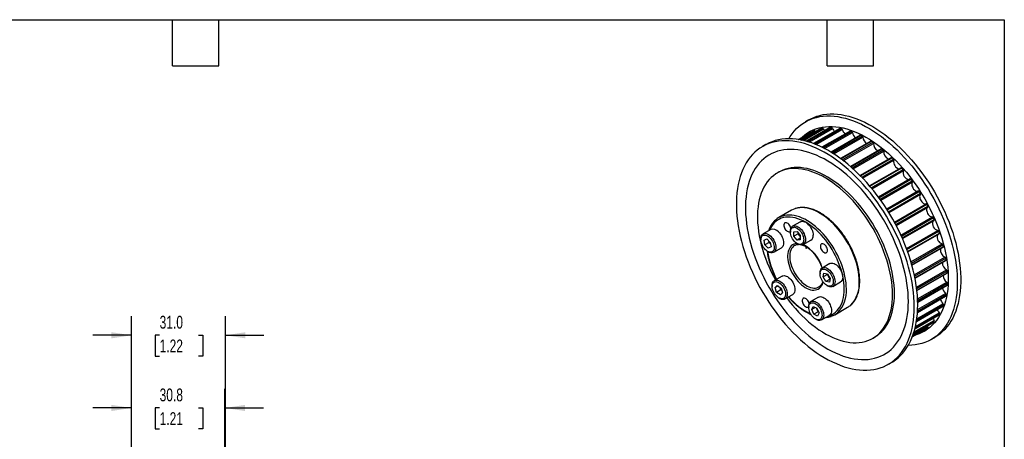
# Model space of a CAD drawing. Header units: millimetres. Extents: x 13 to 546, y 13 to 419.
# Tile 4 of 4: x 221 to 546, y 281 to 419. Entities that reach past the tile are written whole.
import ezdxf

# ---------------------------------------------------------------- set-up
doc = ezdxf.new("R2010")
doc.units = ezdxf.units.MM
doc.header["$LTSCALE"] = 2
doc.layers.add('DIMENSIONS', color=140, linetype='Continuous', lineweight=25)
doc.layers.add('TEXT', color=140, linetype='Continuous', lineweight=25)
doc.styles.add('SLDTEXTSTYLE0', font='TXT', dxfattribs={"width": 0.7})
doc.dimstyles.new('SLDDIMSTYLE3', dxfattribs={"dimtxt": 4.316016, "dimasz": 6.604, "dimexe": 0, "dimexo": 0.0625, "dimgap": 1.079004, "dimtad": 0, "dimtih": 1, "dimtoh": 1, "dimrnd": 1e-09, "dimzin": 4, "dimdsep": 46, "dimtxsty": 'SLDTEXTSTYLE0', "dimsah": 1, "dimcen": 0.09, "dimadec": 0, "dimazin": 1, "dimtfac": 1, "dimtmove": 0, "dimatfit": 0, "dimfxl": 0, "dimfrac": 2, "dimtolj": 1, "dimtzin": 12, "dimarcsym": 0})
doc.dimstyles.new('SLDDIMSTYLE4', dxfattribs={"dimtxt": 4.316016, "dimasz": 6.604, "dimexe": 0, "dimexo": 0.0625, "dimgap": 1.079004, "dimtad": 0, "dimtih": 1, "dimtoh": 1, "dimrnd": 1e-09, "dimzin": 12, "dimdsep": 46, "dimtxsty": 'SLDTEXTSTYLE0', "dimsah": 1, "dimcen": 0.09, "dimadec": 0, "dimazin": 3, "dimtfac": 1, "dimtmove": 0, "dimatfit": 0, "dimfxl": 0, "dimfrac": 2, "dimtolj": 1, "dimtzin": 12, "dimarcsym": 0})

# ---------------------------------------------------------------- blocks, each defined once
blk = doc.blocks.new('_D_6')
at = {"layer": 'DIMENSIONS'}
for p, q in [((258.2, 213.92), (258.2, 297.23)), ((289.05, 237.42), (289.05, 297.23)), ((258.2, 290.88), (245.5, 290.88)), ((267.48, 290.88), (266.03, 290.88)), ((266.03, 290.88), (266.03, 284.02)), ((280.31, 290.88), (281.76, 290.88)), ((281.76, 290.88), (281.76, 284.02)), ((289.05, 290.88), (301.75, 290.88)), ((266.03, 284.02), (267.48, 284.02)), ((281.76, 284.02), (280.31, 284.02))]:
    blk.add_line(p, q, dxfattribs=at)
for points in [[(258.2, 290.88), (251.6, 291.9), (251.6, 289.87)], [(289.05, 290.88), (295.65, 289.87), (295.65, 291.9)]]:
    blk.add_solid(points, dxfattribs=at)
at = {"layer": 'DIMENSIONS', "char_height": 4.233, "attachment_point": 1, "style": 'SLDTEXTSTYLE0'}
for s, insert in [('30.8', (267.48, 297.31)), ('1.21', (267.48, 289.48))]:
    blk.add_mtext(s, dxfattribs=dict(at, insert=insert))
blk = doc.blocks.new('_D_7')
at = {"layer": 'DIMENSIONS'}
for p, q in [((258.2, 213.92), (258.2, 321.23)), ((289.2, 227.42), (289.2, 321.23)), ((258.2, 314.88), (245.5, 314.88)), ((267.48, 314.88), (266.03, 314.88)), ((266.03, 314.88), (266.03, 308.02)), ((280.31, 314.88), (281.76, 314.88)), ((281.76, 314.88), (281.76, 308.02)), ((289.2, 314.88), (301.9, 314.88)), ((266.03, 308.02), (267.48, 308.02)), ((281.76, 308.02), (280.31, 308.02))]:
    blk.add_line(p, q, dxfattribs=at)
for points in [[(258.2, 314.88), (251.6, 315.9), (251.6, 313.87)], [(289.2, 314.88), (295.81, 313.87), (295.81, 315.9)]]:
    blk.add_solid(points, dxfattribs=at)
at = {"layer": 'DIMENSIONS', "char_height": 4.233, "attachment_point": 1, "style": 'SLDTEXTSTYLE0'}
for s, insert in [('31.0', (267.48, 321.31)), ('1.22', (267.48, 313.48))]:
    blk.add_mtext(s, dxfattribs=dict(at, insert=insert))

msp = doc.modelspace()

# ---------------------------------------------------------------- linework, layer by layer
for p, q in [((479.33, 379.31), (486.151, 383.247)), ((481.646, 386.031), (480.515, 385.378)), ((488.706, 383.466), (480.856, 378.935)), ((480.877, 378.929), (488.761, 383.48)), ((481.161, 378.848), (489.18, 383.477)), ((478.229, 379.515), (483.02, 382.28)), ((483.011, 382.276), (478.229, 379.515)), ((478.297, 379.504), (483.371, 382.433)), ((478.781, 379.419), (483.668, 382.24)), ((485.732, 383.16), (479.133, 379.35)), ((479.141, 379.349), (485.762, 383.171)), ((479.834, 379.197), (486.442, 383.012)), ((481.655, 378.698), (489.461, 383.204)), ((483.011, 382.276), (483.02, 382.28)), ((491.884, 383.19), (483.186, 378.169)), ((483.222, 378.155), (491.964, 383.201)), ((483.573, 378.02), (492.407, 383.119)), ((483.668, 382.24), (483.787, 382.037)), ((484.041, 377.831), (492.673, 382.814)), ((485.732, 383.16), (485.762, 383.171)), ((495.211, 382.335), (485.933, 376.979)), ((485.986, 376.953), (495.318, 382.34)), ((486.38, 376.756), (495.776, 382.18)), ((486.816, 376.532), (496.023, 381.847)), ((498.63, 380.916), (488.948, 375.327)), ((489.019, 375.284), (498.764, 380.91)), ((489.44, 375.024), (499.23, 380.676)), ((489.839, 374.771), (499.454, 380.321)), ((467.442, 377.831), (466.31, 377.178)), ((502.082, 378.958), (492.116, 373.205)), ((492.204, 373.14), (502.244, 378.936)), ((492.638, 372.817), (502.71, 378.632)), ((492.999, 372.542), (502.906, 378.261)), ((505.508, 376.495), (495.342, 370.626)), ((495.447, 370.535), (505.698, 376.453)), ((495.882, 370.151), (506.156, 376.083)), ((496.204, 369.862), (506.321, 375.702)), ((508.851, 373.567), (498.546, 367.618)), ((498.665, 367.497), (509.067, 373.502)), ((499.091, 367.058), (509.51, 373.073)), ((499.374, 366.762), (509.641, 372.689)), ((471.836, 368.821), (471.2, 368.454)), ((512.052, 370.226), (501.656, 364.224)), ((501.788, 364.069), (512.294, 370.134)), ((502.196, 363.582), (512.713, 369.653)), ((502.44, 363.287), (512.809, 369.273)), ((515.057, 366.528), (504.609, 360.497)), ((504.751, 360.303), (515.323, 366.406)), ((505.134, 359.776), (515.712, 365.882)), ((505.338, 359.49), (515.77, 365.512)), ((517.814, 362.538), (507.349, 356.496)), ((507.498, 356.262), (518.102, 362.383)), ((507.847, 355.702), (518.454, 361.825)), ((508.013, 355.432), (518.473, 361.471)), ((509.828, 352.289), (520.288, 358.328)), ((509.978, 352.011), (520.585, 358.134)), ((510.288, 351.428), (520.893, 357.55)), ((475.931, 356.174), (471.689, 353.725)), ((510.418, 351.182), (520.882, 357.223)), ((478.835, 352.37), (476.289, 350.901)), ((512.004, 347.943), (522.436, 353.966)), ((512.149, 347.624), (522.727, 353.73)), ((512.415, 347.029), (522.987, 353.132)), ((512.512, 346.809), (522.96, 352.84)), ((469.083, 349.818), (466.538, 348.349)), ((475.564, 349.298), (475.564, 348.972)), ((476.695, 349.026), (477.756, 349.12)), ((476.695, 347.611), (476.695, 349.026)), ((478.109, 348.428), (476.695, 347.611)), ((477.756, 346.292), (476.695, 347.611)), ((477.756, 349.12), (478.817, 347.801)), ((478.109, 348.428), (478.109, 348.681)), ((478.64, 347.768), (478.109, 348.428)), ((478.817, 347.548), (478.64, 347.768)), ((478.817, 347.801), (478.817, 346.387)), ((513.843, 343.535), (524.213, 349.521)), ((513.977, 343.177), (524.494, 349.248)), ((514.195, 342.58), (524.701, 348.645)), ((514.263, 342.387), (524.659, 348.389)), ((465.813, 346.746), (465.813, 346.42)), ((466.84, 346.264), (467.75, 346.685)), ((467.095, 344.733), (466.84, 346.264)), ((468.509, 345.55), (467.095, 344.733)), ((468.259, 343.624), (467.095, 344.733)), ((467.75, 346.685), (468.915, 345.575)), ((468.509, 345.55), (468.427, 346.04)), ((468.996, 345.085), (468.509, 345.55)), ((468.915, 345.575), (469.17, 344.045)), ((477.056, 344.625), (476.969, 344.577)), ((478.817, 346.904), (477.756, 346.292)), ((478.817, 346.387), (477.756, 346.292)), ((477.756, 345.175), (478.038, 345.012)), ((479.789, 344.838), (482.334, 346.308)), ((515.32, 339.142), (525.587, 345.07)), ((515.435, 338.749), (525.854, 344.764)), ((468.004, 342.623), (468.287, 342.46)), ((469.154, 344.14), (468.259, 343.624)), ((469.17, 344.045), (468.259, 343.624)), ((470.037, 342.286), (472.583, 343.756)), ((481.208, 343.831), (480.645, 343.506)), ((515.602, 338.161), (526.004, 344.166)), ((515.647, 337.997), (525.953, 343.946)), ((488.586, 338.56), (486.04, 337.09)), ((516.42, 334.847), (526.537, 340.688)), ((516.509, 334.423), (526.784, 340.354)), ((516.624, 333.854), (526.875, 339.772)), ((516.65, 333.718), (526.817, 339.587)), ((485.315, 335.488), (485.315, 335.161)), ((486.342, 334.131), (486.597, 335.368)), ((487.757, 334.948), (486.342, 334.131)), ((486.597, 335.368), (487.762, 335.132)), ((487.757, 334.948), (487.786, 335.092)), ((488.212, 334.212), (487.757, 334.948)), ((487.762, 335.132), (488.672, 333.66)), ((517.138, 330.731), (527.045, 336.45)), ((517.196, 330.28), (527.269, 336.095)), ((517.259, 329.743), (527.299, 335.539)), ((517.271, 329.634), (527.237, 335.388)), ((469.537, 331.359), (469.537, 331.032)), ((472.808, 334.431), (470.262, 332.961)), ((470.511, 330.618), (471.231, 331.346)), ((471.231, 331.346), (472.449, 330.495)), ((487.253, 332.659), (486.342, 334.131)), ((488.63, 333.454), (487.253, 332.659)), ((488.417, 332.424), (487.253, 332.659)), ((487.507, 331.365), (487.79, 331.201)), ((488.642, 333.516), (488.212, 334.212)), ((488.672, 333.66), (488.417, 332.424)), ((489.54, 331.028), (492.085, 332.497)), ((517.489, 326.88), (527.103, 332.43)), ((517.508, 326.407), (527.299, 332.059)), ((517.523, 325.912), (527.269, 331.538)), ((517.525, 325.829), (527.207, 331.419)), ((471.477, 331.175), (470.511, 330.618)), ((471.009, 329.038), (470.511, 330.618)), ((472.424, 329.855), (471.009, 329.038)), ((472.228, 328.187), (471.009, 329.038)), ((472.175, 330.644), (472.157, 330.699)), ((472.175, 330.644), (472.158, 330.699)), ((472.424, 329.855), (472.175, 330.644)), ((472.947, 328.916), (472.228, 328.187)), ((472.716, 329.651), (472.424, 329.855)), ((472.449, 330.495), (472.947, 328.916)), ((473.762, 326.899), (476.308, 328.368)), ((484.906, 330.829), (484.96, 330.861)), ((517.479, 322.891), (526.875, 328.315)), ((517.503, 323.38), (526.71, 328.696)), ((471.729, 327.236), (472.012, 327.072)), ((484.861, 327.473), (482.316, 326.003)), ((517.169, 319.827), (526.004, 324.927)), ((517.24, 320.327), (525.873, 325.311)), ((517.448, 322.392), (526.726, 327.748)), ((517.452, 322.451), (526.784, 327.838)), ((481.591, 324.401), (481.591, 324.074)), ((482.564, 323.364), (483.063, 324.368)), ((483.756, 324.052), (482.564, 323.364)), ((483.284, 321.804), (482.564, 323.364)), ((483.063, 324.368), (484.281, 323.813)), ((484.699, 322.621), (483.284, 321.804)), ((484.502, 321.249), (483.284, 321.804)), ((484.339, 323.4), (484.113, 323.89)), ((484.281, 323.813), (485.001, 322.253)), ((484.699, 322.621), (484.339, 323.4)), ((485.001, 322.253), (484.502, 321.249)), ((484.866, 322.544), (484.699, 322.621)), ((490.187, 321.681), (494.43, 324.131)), ((516.603, 317.016), (524.454, 321.549)), ((516.609, 317.037), (524.494, 321.589)), ((516.68, 317.323), (524.701, 321.953)), ((516.798, 317.826), (524.605, 322.333)), ((517.105, 319.418), (525.804, 324.439)), ((517.111, 319.456), (525.854, 324.503)), ((483.782, 320.278), (484.065, 320.114)), ((485.815, 319.941), (488.361, 321.41)), ((516.101, 315.315), (522.702, 319.125)), ((516.104, 315.322), (522.727, 319.146)), ((516.165, 315.506), (522.987, 319.445)), ((516.319, 315.999), (522.929, 319.815)), ((522.727, 319.146), (522.702, 319.125)), ((515.791, 314.449), (520.585, 317.216)), ((515.791, 314.448), (520.576, 317.211)), ((515.791, 314.448), (518.462, 315.99)), ((515.816, 314.513), (520.893, 317.444)), ((515.985, 314.975), (520.874, 317.798)), ((518.469, 315.995), (518.462, 315.99)), ((520.585, 317.216), (520.576, 317.211)), ((520.757, 318.002), (520.874, 317.798)), ((502.697, 313.892), (503.333, 314.26)), ((522.011, 313.496), (523.143, 314.149)), ((507.807, 305.296), (508.938, 305.949))]:
    msp.add_line(p, q)
at = {"flags": 128}
for points in [[(475.034, 379.775), (475.472, 380.489), (476.13, 381.438), (476.841, 382.322), (477.601, 383.138), (478.409, 383.886), (479.264, 384.563), (480.164, 385.168), (481.107, 385.701), (482.092, 386.159), (483.115, 386.542), (484.176, 386.85), (485.271, 387.081), (486.399, 387.235), (487.558, 387.312), (488.745, 387.312), (489.957, 387.234), (491.192, 387.079), (492.448, 386.847), (493.721, 386.539), (495.011, 386.154), (496.312, 385.695), (497.625, 385.162), (498.944, 384.556), (500.268, 383.878), (501.595, 383.129), (502.92, 382.312), (504.242, 381.428), (505.559, 380.478), (506.866, 379.465), (508.162, 378.391), (509.444, 377.257), (510.709, 376.067), (511.954, 374.822), (513.178, 373.525), (514.378, 372.179), (515.551, 370.787), (516.694, 369.351), (517.807, 367.874), (518.885, 366.36), (519.927, 364.811), (520.931, 363.231), (521.895, 361.622), (522.817, 359.989), (523.695, 358.334), (524.527, 356.661), (525.311, 354.973), (526.047, 353.274), (526.732, 351.567), (527.364, 349.855), (527.944, 348.143), (528.468, 346.433), (528.938, 344.73), (529.35, 343.036), (529.706, 341.355), (530.003, 339.691), (530.241, 338.047), (530.421, 336.425), (530.54, 334.831), (530.6, 333.266), (530.6, 331.735), (530.54, 330.239), (530.421, 328.783), (530.241, 327.369), (530.003, 326), (529.706, 324.679), (529.35, 323.408), (528.938, 322.191), (528.468, 321.029), (527.944, 319.926), (527.364, 318.882), (526.732, 317.901), (526.047, 316.985), (525.311, 316.135), (524.527, 315.352), (523.695, 314.64), (522.817, 313.998), (521.895, 313.429), (520.931, 312.934), (519.927, 312.513), (518.885, 312.168), (517.807, 311.898), (516.694, 311.706), (515.551, 311.59), (514.419, 311.552)], [(481.646, 386.031), (482.239, 386.354), (483.223, 386.812), (484.247, 387.196), (485.307, 387.503), (486.403, 387.734), (487.531, 387.888), (488.689, 387.965), (489.876, 387.965), (491.088, 387.887), (492.323, 387.732), (493.579, 387.5), (494.853, 387.192), (496.142, 386.808), (497.444, 386.348), (498.756, 385.815), (500.075, 385.209), (501.4, 384.531), (502.726, 383.783), (504.052, 382.965), (505.374, 382.081), (506.69, 381.131), (507.997, 380.118), (509.293, 379.044), (510.575, 377.91), (511.84, 376.72), (513.086, 375.475), (514.31, 374.178), (515.509, 372.832), (516.682, 371.44), (517.826, 370.004), (518.938, 368.527), (520.016, 367.013), (521.059, 365.464), (522.063, 363.884), (523.027, 362.275), (523.949, 360.642), (524.826, 358.987), (525.658, 357.314), (526.443, 355.626), (527.178, 353.927), (527.863, 352.22), (528.496, 350.508), (529.075, 348.796), (529.6, 347.086), (530.069, 345.383), (530.482, 343.689), (530.837, 342.008), (531.134, 340.344), (531.373, 338.7), (531.552, 337.079), (531.672, 335.484), (531.732, 333.919), (531.732, 332.388), (531.672, 330.892), (531.552, 329.436), (531.373, 328.022), (531.134, 326.653), (530.837, 325.332), (530.482, 324.061), (530.069, 322.844), (529.6, 321.682), (529.075, 320.579), (528.496, 319.535), (527.863, 318.555), (527.178, 317.638), (526.443, 316.788), (525.658, 316.006), (524.826, 315.293), (523.949, 314.652), (523.143, 314.149)], [(479.089, 380.011), (479.533, 380.432), (480.336, 381.104), (481.184, 381.704), (482.076, 382.231), (483.01, 382.685), (483.984, 383.063), (484.994, 383.366), (486.04, 383.593), (487.119, 383.743), (488.228, 383.815), (489.365, 383.811), (490.528, 383.728), (491.713, 383.569), (492.918, 383.333), (494.141, 383.02), (495.378, 382.632), (496.628, 382.169), (497.886, 381.632), (499.151, 381.023), (500.42, 380.343), (501.689, 379.593), (502.956, 378.775), (504.218, 377.89), (505.472, 376.942), (506.716, 375.932), (507.947, 374.862), (509.161, 373.734), (510.356, 372.552), (511.53, 371.317), (512.68, 370.033), (513.804, 368.702), (514.898, 367.328), (515.961, 365.912), (516.989, 364.46), (517.982, 362.973), (518.936, 361.456), (519.849, 359.91), (520.719, 358.341), (521.545, 356.752), (522.325, 355.145), (523.056, 353.525), (523.738, 351.895), (524.368, 350.259), (524.946, 348.62), (525.47, 346.983), (525.938, 345.35), (526.35, 343.726), (526.705, 342.114), (527.002, 340.517), (527.24, 338.94), (527.42, 337.385), (527.54, 335.857), (527.599, 334.358), (527.599, 332.893), (527.54, 331.463), (527.42, 330.073), (527.24, 328.726), (527.002, 327.424), (526.705, 326.17), (526.35, 324.968), (525.938, 323.819), (525.47, 322.728), (524.946, 321.695), (524.368, 320.723), (523.738, 319.814), (523.056, 318.972), (522.325, 318.196), (521.545, 317.489), (520.719, 316.853), (519.849, 316.289), (518.936, 315.799), (517.982, 315.382), (516.989, 315.041), (516.652, 314.945)], [(488.706, 383.466), (488.726, 383.475), (488.761, 383.48)], [(486.442, 383.012), (486.636, 382.642), (486.818, 382.376)], [(516.404, 324.296), (516.374, 325.845), (516.284, 327.425), (516.134, 329.033), (515.925, 330.666), (515.657, 332.321), (515.331, 333.994), (514.947, 335.681), (514.506, 337.381), (514.009, 339.088), (513.456, 340.799), (512.85, 342.511), (512.191, 344.221), (511.481, 345.924), (510.721, 347.618), (509.913, 349.299), (509.057, 350.964), (508.157, 352.608), (507.214, 354.23), (506.23, 355.825), (505.206, 357.39), (504.146, 358.922), (503.05, 360.417), (501.922, 361.874), (500.764, 363.289), (499.577, 364.658), (498.365, 365.98), (497.13, 367.251), (495.874, 368.469), (494.6, 369.631), (493.311, 370.736), (492.009, 371.78), (490.697, 372.761), (489.378, 373.678), (488.053, 374.529), (486.727, 375.312), (485.401, 376.026), (484.079, 376.668), (482.763, 377.238), (481.456, 377.734), (480.16, 378.156), (478.878, 378.502), (477.613, 378.773), (476.367, 378.966), (475.143, 379.082), (473.944, 379.122), (472.771, 379.083), (471.627, 378.968), (470.515, 378.775), (469.437, 378.506), (468.394, 378.16), (467.39, 377.739), (466.426, 377.244), (465.504, 376.675), (464.627, 376.033), (463.795, 375.321), (463.01, 374.539), (462.275, 373.688), (461.59, 372.772), (460.957, 371.791), (460.378, 370.748), (459.853, 369.644), (459.384, 368.482), (458.971, 367.265), (458.616, 365.994), (458.319, 364.673), (458.08, 363.304), (457.901, 361.89), (457.781, 360.434), (457.721, 358.939), (457.721, 357.407), (457.781, 355.842), (457.901, 354.248), (458.08, 352.627), (458.319, 350.982), (458.616, 349.318), (458.971, 347.637), (459.384, 345.943), (459.853, 344.24), (460.378, 342.53), (460.957, 340.818), (461.59, 339.107), (462.275, 337.4), (463.01, 335.701), (463.795, 334.013), (464.627, 332.34), (465.504, 330.685), (466.426, 329.051), (467.39, 327.443), (468.394, 325.862), (469.437, 324.313), (470.515, 322.799), (471.627, 321.322), (472.771, 319.886), (473.944, 318.494), (475.143, 317.148), (476.367, 315.851), (477.613, 314.607), (478.878, 313.416), (480.16, 312.283), (481.456, 311.208), (482.763, 310.195), (484.079, 309.245), (485.401, 308.361), (486.727, 307.544), (488.053, 306.795), (489.378, 306.118), (490.697, 305.511), (492.009, 304.978), (493.311, 304.519), (494.6, 304.135), (495.874, 303.826), (497.13, 303.594), (498.365, 303.439), (499.577, 303.362), (500.764, 303.361), (501.922, 303.438), (503.05, 303.592), (504.146, 303.823), (505.206, 304.131), (506.23, 304.514), (507.214, 304.972), (508.157, 305.505), (509.057, 306.11), (509.913, 306.787), (510.721, 307.535), (511.481, 308.351), (512.191, 309.235), (512.85, 310.184), (513.456, 311.196), (514.009, 312.27), (514.506, 313.403), (514.947, 314.593), (515.331, 315.837), (515.657, 317.133), (515.925, 318.479), (516.134, 319.871), (516.284, 321.306), (516.374, 322.782), (516.404, 324.296)], [(517.535, 324.949), (517.505, 326.498), (517.415, 328.078), (517.266, 329.686), (517.057, 331.319), (516.789, 332.974), (516.462, 334.647), (516.078, 336.335), (515.637, 338.034), (515.14, 339.741), (514.588, 341.452), (513.982, 343.164), (513.323, 344.874), (512.612, 346.578), (511.852, 348.271), (511.044, 349.952), (510.189, 351.617), (509.289, 353.261), (508.346, 354.883), (507.361, 356.478), (506.338, 358.043), (505.277, 359.575), (504.182, 361.071), (503.054, 362.527), (501.895, 363.942), (500.709, 365.311), (499.496, 366.633), (498.261, 367.904), (497.005, 369.122), (495.732, 370.284), (494.442, 371.389), (493.141, 372.433), (491.828, 373.414), (490.509, 374.332), (489.185, 375.183), (487.858, 375.966), (486.533, 376.679), (485.211, 377.321), (483.895, 377.891), (482.587, 378.387), (481.291, 378.809), (480.009, 379.155), (478.744, 379.426), (477.499, 379.619), (476.275, 379.736), (475.075, 379.775), (473.902, 379.736), (472.759, 379.621), (471.646, 379.428), (470.568, 379.159), (469.526, 378.813), (468.522, 378.392), (467.558, 377.897), (467.442, 377.831)], [(514.455, 326.029), (514.425, 327.511), (514.335, 329.025), (514.185, 330.567), (513.976, 332.133), (513.709, 333.721), (513.383, 335.325), (512.999, 336.944), (512.559, 338.573), (512.062, 340.208), (511.512, 341.847), (510.908, 343.485), (510.251, 345.118), (509.545, 346.744), (508.789, 348.358), (507.986, 349.956), (507.137, 351.536), (506.245, 353.094), (505.311, 354.625), (504.338, 356.128), (503.327, 357.598), (502.281, 359.032), (501.203, 360.427), (500.093, 361.781), (498.956, 363.088), (497.794, 364.348), (496.609, 365.557), (495.404, 366.712), (494.181, 367.812), (492.943, 368.852), (491.694, 369.832), (490.435, 370.748), (489.171, 371.599), (487.902, 372.384), (486.633, 373.099), (485.366, 373.744), (484.104, 374.317), (482.849, 374.817), (481.606, 375.243), (480.375, 375.593), (479.161, 375.868), (477.965, 376.066), (476.791, 376.186), (475.641, 376.23), (474.518, 376.196), (473.424, 376.085), (472.361, 375.897), (471.332, 375.632), (470.34, 375.291), (469.386, 374.875), (468.473, 374.384), (467.602, 373.82), (466.776, 373.184), (465.997, 372.477), (465.265, 371.702), (464.584, 370.859), (463.953, 369.95), (463.376, 368.979), (462.852, 367.946), (462.384, 366.854), (461.972, 365.705), (461.617, 364.503), (461.32, 363.25), (461.081, 361.948), (460.902, 360.6), (460.782, 359.21), (460.722, 357.781), (460.722, 356.315), (460.782, 354.816), (460.902, 353.288), (461.081, 351.733), (461.32, 350.156), (461.617, 348.56), (461.972, 346.948), (462.384, 345.323), (462.852, 343.691), (463.376, 342.053), (463.953, 340.415), (464.584, 338.778), (465.265, 337.149), (465.997, 335.528), (466.776, 333.922), (467.602, 332.332), (468.473, 330.763), (469.386, 329.218), (470.34, 327.7), (471.332, 326.213), (472.361, 324.761), (473.424, 323.346), (474.518, 321.971), (475.641, 320.64), (476.791, 319.356), (477.965, 318.122), (479.161, 316.939), (480.375, 315.812), (481.606, 314.741), (482.849, 313.731), (484.104, 312.783), (485.366, 311.899), (486.633, 311.081), (487.902, 310.331), (489.171, 309.65), (490.435, 309.041), (491.694, 308.505), (492.943, 308.042), (494.181, 307.653), (495.404, 307.341), (496.609, 307.104), (497.794, 306.945), (498.956, 306.863), (500.093, 306.858), (501.203, 306.93), (502.281, 307.08), (503.327, 307.307), (504.338, 307.61), (505.311, 307.989), (506.245, 308.442), (507.137, 308.97), (507.986, 309.57), (508.789, 310.241), (509.545, 310.983), (510.251, 311.792), (510.908, 312.668), (511.512, 313.608), (512.062, 314.611), (512.559, 315.674), (512.999, 316.794), (513.383, 317.97), (513.709, 319.198), (513.976, 320.476), (514.185, 321.801), (514.335, 323.17), (514.425, 324.581), (514.455, 326.029)], [(509.859, 328.682), (509.829, 330.034), (509.739, 331.418), (509.589, 332.828), (509.38, 334.262), (509.112, 335.716), (508.786, 337.186), (508.403, 338.667), (507.964, 340.156), (507.47, 341.649), (506.922, 343.141), (506.323, 344.629), (505.672, 346.109), (504.973, 347.576), (504.227, 349.027), (503.437, 350.458), (502.603, 351.865), (501.729, 353.244), (500.817, 354.592), (499.869, 355.904), (498.888, 357.178), (497.877, 358.409), (496.838, 359.595), (495.774, 360.733), (494.687, 361.818), (493.582, 362.849), (492.461, 363.823), (491.326, 364.736), (490.181, 365.587), (489.029, 366.373), (487.874, 367.092), (486.717, 367.743), (485.563, 368.322), (484.415, 368.83), (483.275, 369.263), (482.146, 369.622), (481.033, 369.906), (479.936, 370.113), (478.861, 370.243), (477.809, 370.295), (476.783, 370.27), (475.787, 370.168), (474.822, 369.988), (473.892, 369.732), (472.998, 369.399), (472.144, 368.992), (471.836, 368.821)], [(509.222, 328.315), (509.192, 329.667), (509.102, 331.05), (508.952, 332.461), (508.743, 333.895), (508.476, 335.349), (508.15, 336.818), (507.767, 338.299), (507.328, 339.788), (506.834, 341.281), (506.286, 342.774), (505.686, 344.262), (505.036, 345.741), (504.337, 347.209), (503.591, 348.66), (502.8, 350.091), (501.967, 351.498), (501.093, 352.877), (500.181, 354.225), (499.233, 355.537), (498.252, 356.811), (497.24, 358.042), (496.201, 359.228), (495.137, 360.365), (494.051, 361.451), (492.946, 362.482), (491.824, 363.455), (490.69, 364.369), (489.545, 365.22), (488.393, 366.006), (487.237, 366.725), (486.081, 367.375), (484.927, 367.955), (483.778, 368.462), (482.638, 368.896), (481.51, 369.255), (480.396, 369.538), (479.3, 369.745), (478.225, 369.875), (477.173, 369.928), (476.147, 369.903), (475.15, 369.8), (474.186, 369.621), (473.255, 369.364), (472.362, 369.032), (471.508, 368.625), (470.696, 368.143), (469.927, 367.589), (469.204, 366.964), (468.529, 366.269), (467.904, 365.506), (467.33, 364.678), (466.809, 363.787), (466.342, 362.834), (465.931, 361.824), (465.577, 360.757), (465.28, 359.638), (465.041, 358.469), (464.862, 357.253), (464.742, 355.994), (464.682, 354.695), (464.682, 353.359), (464.742, 351.991), (464.862, 350.594), (465.041, 349.171), (465.28, 347.726), (465.577, 346.264), (465.931, 344.788), (466.342, 343.303), (466.809, 341.811), (467.33, 340.318), (467.904, 338.828), (468.529, 337.343), (469.204, 335.869), (469.927, 334.409), (470.594, 333.153)], [(515.057, 366.528), (515.058, 366.529), (515.09, 366.54), (515.126, 366.542), (515.165, 366.533), (515.206, 366.514), (515.247, 366.486), (515.287, 366.449), (515.323, 366.406)], [(515.77, 365.512), (515.637, 365.283), (515.569, 364.991), (515.568, 364.651), (515.634, 364.28), (515.764, 363.898), (515.951, 363.527), (516.186, 363.184), (516.455, 362.888), (516.745, 362.654), (517.04, 362.496), (517.325, 362.421), (517.585, 362.433), (517.701, 362.472)], [(517.814, 362.538), (517.836, 362.547), (517.871, 362.552), (517.91, 362.546), (517.95, 362.53), (517.991, 362.505), (518.031, 362.471), (518.069, 362.43), (518.102, 362.383)], [(518.473, 361.471), (518.308, 361.284), (518.202, 361.026), (518.163, 360.711), (518.191, 360.355), (518.285, 359.978), (518.441, 359.598), (518.65, 359.236), (518.901, 358.911), (519.181, 358.641), (519.475, 358.438), (519.768, 358.315), (520.044, 358.278), (520.288, 358.328)], [(520.893, 357.55), (520.917, 357.498), (520.933, 357.445), (520.942, 357.393), (520.944, 357.345), (520.937, 357.302), (520.923, 357.266), (520.901, 357.238), (520.882, 357.223)], [(494.019, 330.151), (493.99, 331.188), (493.9, 332.255), (493.752, 333.347), (493.545, 334.458), (493.28, 335.585), (492.959, 336.721), (492.584, 337.861), (492.155, 339.001), (491.675, 340.135), (491.146, 341.257), (490.57, 342.364), (489.951, 343.449), (489.29, 344.508), (488.591, 345.536), (487.858, 346.528), (487.092, 347.48), (486.299, 348.388), (485.481, 349.246), (484.643, 350.052), (483.787, 350.802), (482.919, 351.491), (482.041, 352.118), (481.159, 352.68), (480.275, 353.172), (479.395, 353.595), (478.521, 353.944), (477.659, 354.22), (476.812, 354.42), (475.983, 354.544), (475.177, 354.591), (474.397, 354.561), (473.647, 354.454), (472.931, 354.271), (472.816, 354.234)], [(477.059, 356.683), (476.493, 356.462), (475.931, 356.174)], [(498.262, 332.601), (498.232, 333.638), (498.143, 334.704), (497.994, 335.796), (497.787, 336.908), (497.523, 338.034), (497.202, 339.17), (496.826, 340.31), (496.397, 341.45), (495.917, 342.584), (495.388, 343.707), (494.813, 344.813), (494.193, 345.898), (493.533, 346.957), (492.834, 347.985), (492.1, 348.977), (491.335, 349.929), (490.542, 350.837), (489.724, 351.695), (488.885, 352.501), (488.03, 353.251), (487.161, 353.941), (486.284, 354.568), (485.402, 355.129), (484.518, 355.622), (483.638, 356.044), (482.764, 356.393), (481.902, 356.669), (481.054, 356.869), (480.226, 356.993), (479.42, 357.04), (478.64, 357.011), (477.89, 356.904), (477.173, 356.72), (477.059, 356.683)], [(520.769, 357.158), (520.678, 357.077), (520.537, 356.858), (520.459, 356.574), (520.449, 356.239), (520.506, 355.871), (520.628, 355.49), (520.807, 355.116), (521.036, 354.768), (521.301, 354.464), (521.589, 354.221), (521.884, 354.052), (522.172, 353.965), (522.436, 353.966)], [(493.312, 330.151), (493.283, 331.172), (493.194, 332.221), (493.046, 333.295), (492.84, 334.389), (492.577, 335.498), (492.259, 336.615), (491.885, 337.737), (491.459, 338.858), (490.983, 339.972), (490.458, 341.075), (489.886, 342.161), (489.272, 343.226), (488.617, 344.263), (487.924, 345.269), (487.198, 346.239), (486.44, 347.169), (485.655, 348.053), (484.847, 348.888), (484.018, 349.669), (483.174, 350.395), (482.317, 351.059), (481.453, 351.661), (480.584, 352.197), (479.716, 352.664), (478.851, 353.06), (477.995, 353.384), (477.15, 353.634), (476.322, 353.809), (475.514, 353.907), (474.729, 353.929), (473.971, 353.875), (473.244, 353.744), (472.552, 353.537), (471.897, 353.256), (471.282, 352.901), (470.711, 352.474), (470.186, 351.978), (469.709, 351.414), (469.283, 350.785), (468.91, 350.094), (468.687, 349.589)], [(475.702, 350.16), (475.693, 350.212), (475.6, 350.56), (475.452, 350.907), (475.255, 351.235), (475.02, 351.527), (474.76, 351.767), (474.49, 351.941), (474.223, 352.041), (473.974, 352.06), (473.757, 351.999), (473.583, 351.86), (473.461, 351.651), (473.399, 351.382), (473.399, 351.069), (473.461, 350.729), (473.583, 350.379), (473.757, 350.039), (473.974, 349.727), (474.223, 349.459), (474.49, 349.251), (474.76, 349.113), (475.02, 349.053), (475.255, 349.074), (475.452, 349.175), (475.564, 349.294)], [(475.564, 349.298), (475.594, 349.728), (475.685, 350.111), (475.834, 350.44), (476.037, 350.705), (476.289, 350.901), (476.584, 351.021), (476.915, 351.064), (477.274, 351.029), (477.652, 350.916), (478.039, 350.727), (478.426, 350.469), (478.804, 350.146), (479.162, 349.767), (479.493, 349.342), (479.789, 348.88), (480.041, 348.393), (480.244, 347.894), (480.393, 347.394), (480.483, 346.905), (480.514, 346.441), (480.483, 346.011), (480.393, 345.628), (480.244, 345.299), (480.041, 345.034), (479.789, 344.838), (479.493, 344.718), (479.162, 344.674), (478.804, 344.71), (478.426, 344.823), (478.039, 345.012), (478.038, 345.012)], [(478.835, 352.37), (479.13, 352.491), (479.461, 352.534), (479.82, 352.498), (480.197, 352.385), (480.584, 352.197), (480.972, 351.938), (481.349, 351.615), (481.708, 351.237), (482.039, 350.811), (482.334, 350.35), (482.587, 349.863), (482.789, 349.363), (482.938, 348.863), (483.029, 348.375), (483.059, 347.91)], [(522.987, 353.132), (523.006, 353.079), (523.018, 353.026), (523.022, 352.977), (523.018, 352.932), (523.006, 352.893), (522.987, 352.863), (522.961, 352.841), (522.96, 352.84)], [(465.813, 346.746), (465.843, 347.176), (465.934, 347.559), (466.082, 347.888), (466.285, 348.153), (466.538, 348.349), (466.833, 348.469), (467.164, 348.513), (467.523, 348.477), (467.9, 348.364), (468.288, 348.175), (468.675, 347.917), (469.052, 347.594), (469.411, 347.215), (469.742, 346.79), (470.038, 346.328), (470.29, 345.842), (470.493, 345.342), (470.641, 344.842), (470.732, 344.354), (470.762, 343.889), (470.732, 343.459), (470.641, 343.076), (470.493, 342.747), (470.29, 342.482), (470.038, 342.286), (469.742, 342.166), (469.411, 342.123), (469.052, 342.158), (468.675, 342.271), (468.288, 342.46), (468.287, 342.46)], [(467.327, 343.138), (466.993, 343.492), (466.687, 343.892), (466.417, 344.326), (466.19, 344.783), (466.012, 345.25), (465.889, 345.714), (465.823, 346.163), (465.817, 346.584), (465.871, 346.967), (465.983, 347.3), (466.15, 347.574), (466.368, 347.783), (466.63, 347.919), (466.93, 347.981), (467.259, 347.965), (467.608, 347.873), (467.968, 347.706), (468.33, 347.47), (468.682, 347.171), (469.016, 346.816), (469.322, 346.417), (469.593, 345.983), (469.82, 345.526), (469.997, 345.059), (470.12, 344.595), (470.186, 344.146), (470.192, 343.724), (470.138, 343.342), (470.026, 343.009), (469.859, 342.734), (469.642, 342.526), (469.38, 342.389), (469.08, 342.328), (468.751, 342.343), (468.401, 342.436), (468.041, 342.602), (467.68, 342.839), (467.327, 343.138)], [(471.598, 349.064), (471.957, 348.685), (472.288, 348.259), (472.583, 347.798), (472.835, 347.311), (473.038, 346.812), (473.187, 346.311), (473.278, 345.823), (473.308, 345.358), (473.278, 344.929), (473.187, 344.545), (473.038, 344.217), (472.835, 343.951), (472.583, 343.756), (472.583, 343.756)], [(475.564, 348.972), (475.594, 349.371), (475.683, 349.725), (475.828, 350.024), (476.026, 350.259), (476.271, 350.426), (476.557, 350.517), (476.875, 350.533), (477.218, 350.471), (477.575, 350.333), (477.937, 350.124), (478.294, 349.849), (478.636, 349.516), (478.955, 349.133), (479.241, 348.711), (479.486, 348.262), (479.684, 347.798), (479.829, 347.331), (479.918, 346.875), (479.948, 346.441), (479.918, 346.041), (479.829, 345.687), (479.684, 345.388), (479.486, 345.153), (479.241, 344.987), (478.955, 344.895), (478.636, 344.88), (478.294, 344.942), (477.937, 345.079), (477.575, 345.288), (477.218, 345.563), (476.875, 345.896), (476.557, 346.279), (476.271, 346.701), (476.026, 347.15), (475.828, 347.614), (475.683, 348.081), (475.594, 348.538), (475.564, 348.972)], [(478.817, 347.572), (478.764, 347.625), (478.64, 347.768)], [(524.701, 348.645), (524.715, 348.592), (524.721, 348.541), (524.72, 348.495), (524.71, 348.454), (524.694, 348.42), (524.67, 348.396), (524.659, 348.389)], [(477.719, 345.196), (477.601, 345.188), (477.102, 345.104), (476.637, 344.944), (476.211, 344.71), (475.829, 344.405), (475.493, 344.031), (475.209, 343.592), (474.978, 343.092), (474.803, 342.537), (474.685, 341.932), (474.626, 341.282), (474.626, 340.596), (474.685, 339.878), (474.803, 339.137), (474.978, 338.379), (475.209, 337.613), (475.493, 336.846), (475.829, 336.085), (476.211, 335.338), (476.637, 334.612), (477.102, 333.916), (477.601, 333.255), (478.131, 332.636), (478.684, 332.065), (479.257, 331.549), (479.843, 331.091), (480.436, 330.698), (481.03, 330.371), (481.62, 330.116), (482.2, 329.934), (482.764, 329.827), (483.306, 329.797), (483.821, 329.843), (484.304, 329.965), (484.75, 330.162), (485.155, 330.432), (485.514, 330.772), (485.824, 331.179), (486.082, 331.649), (486.286, 332.177), (486.353, 332.41)], [(476.969, 344.577), (476.918, 344.547), (476.537, 344.266), (476.202, 343.916), (475.917, 343.499), (475.686, 343.021), (475.51, 342.487), (475.392, 341.902), (475.333, 341.273), (475.333, 340.605), (475.392, 339.907), (475.51, 339.186), (475.686, 338.449), (475.917, 337.704), (476.202, 336.959), (476.537, 336.222), (476.918, 335.5), (477.342, 334.802), (477.805, 334.135), (478.3, 333.505), (478.823, 332.92), (479.369, 332.386), (479.932, 331.908), (480.505, 331.491), (481.082, 331.141), (481.659, 330.86), (482.227, 330.651), (482.782, 330.517), (483.317, 330.46), (483.827, 330.479), (484.307, 330.574), (484.75, 330.746), (484.906, 330.829)], [(487.778, 342.925), (487.746, 343.254), (487.654, 343.601), (487.505, 343.949), (487.308, 344.277), (487.073, 344.569), (486.814, 344.809), (486.543, 344.983), (486.276, 345.083), (486.028, 345.102), (485.81, 345.041), (485.636, 344.902), (485.515, 344.692), (485.452, 344.424), (485.452, 344.111), (485.515, 343.771), (485.636, 343.421), (485.81, 343.081), (486.028, 342.769), (486.276, 342.501), (486.543, 342.293), (486.814, 342.155), (487.073, 342.095), (487.308, 342.116), (487.505, 342.217), (487.654, 342.392), (487.746, 342.633), (487.778, 342.925)], [(488.586, 338.56), (488.881, 338.68), (489.212, 338.724), (489.571, 338.688), (489.948, 338.575), (490.336, 338.386), (490.723, 338.128), (491.1, 337.805), (491.459, 337.426), (491.79, 337.001), (492.086, 336.539), (492.338, 336.053), (492.541, 335.553), (492.689, 335.053), (492.78, 334.565), (492.81, 334.1), (492.78, 333.67), (492.689, 333.287), (492.541, 332.958), (492.338, 332.693), (492.086, 332.497), (492.085, 332.497)], [(472.808, 334.431), (473.103, 334.551), (473.434, 334.595), (473.793, 334.559), (474.171, 334.446), (474.558, 334.257), (474.945, 333.999), (475.323, 333.676), (475.681, 333.297), (476.012, 332.872), (476.308, 332.41), (476.56, 331.924), (476.763, 331.424), (476.912, 330.924), (477.002, 330.436), (477.033, 329.971), (477.002, 329.541), (476.912, 329.158), (476.763, 328.829), (476.56, 328.564), (476.308, 328.368), (476.308, 328.368)], [(485.315, 335.488), (485.346, 335.917), (485.436, 336.301), (485.585, 336.629), (485.788, 336.895), (486.04, 337.09), (486.335, 337.211), (486.666, 337.254), (487.025, 337.219)], [(486.83, 336.694), (487.182, 336.587), (487.543, 336.406), (487.904, 336.156), (488.253, 335.845), (488.582, 335.481), (488.882, 335.074), (489.144, 334.634), (489.362, 334.174), (489.529, 333.707), (489.641, 333.245), (489.694, 332.8), (489.688, 332.386), (489.623, 332.012), (489.5, 331.69), (489.322, 331.429), (489.095, 331.234), (488.825, 331.112), (488.518, 331.066), (488.185, 331.097), (487.832, 331.205), (487.471, 331.386), (487.111, 331.635), (486.761, 331.946), (486.432, 332.31), (486.132, 332.718), (485.87, 333.157), (485.653, 333.617), (485.485, 334.085), (485.374, 334.547), (485.32, 334.991), (485.326, 335.406), (485.391, 335.779), (485.515, 336.101), (485.692, 336.363), (485.919, 336.557), (486.19, 336.679), (486.496, 336.725), (486.83, 336.694)], [(487.025, 337.219), (487.403, 337.105), (487.79, 336.917), (488.177, 336.658), (488.555, 336.336), (488.914, 335.957), (489.245, 335.531), (489.54, 335.07), (489.792, 334.583), (489.995, 334.084), (490.144, 333.583), (490.234, 333.095), (490.265, 332.63), (490.234, 332.201), (490.144, 331.817), (489.995, 331.489), (489.792, 331.223), (489.54, 331.028), (489.245, 330.907), (488.914, 330.864), (488.555, 330.9), (488.177, 331.013), (487.79, 331.201), (487.79, 331.201)], [(469.537, 331.359), (469.568, 331.788), (469.658, 332.172), (469.807, 332.5), (470.01, 332.766), (470.262, 332.961), (470.558, 333.082), (470.889, 333.125), (471.247, 333.09), (471.625, 332.976), (472.012, 332.788), (472.399, 332.529), (472.777, 332.207), (473.136, 331.828), (473.467, 331.402), (473.762, 330.941), (474.014, 330.454), (474.217, 329.954), (474.366, 329.454), (474.457, 328.966), (474.487, 328.501), (474.457, 328.072), (474.366, 327.688), (474.217, 327.36), (474.014, 327.094), (474.014, 327.094)], [(473.503, 327.255), (473.266, 327.075), (472.988, 326.968), (472.676, 326.937), (472.337, 326.984), (471.982, 327.106), (471.621, 327.301), (471.262, 327.564), (470.916, 327.886), (470.592, 328.26), (470.299, 328.675), (470.045, 329.119), (469.837, 329.581), (469.681, 330.049), (469.58, 330.508), (469.539, 330.948), (469.556, 331.355), (469.634, 331.719), (469.768, 332.029), (469.956, 332.278), (470.192, 332.459), (470.47, 332.566), (470.783, 332.596), (471.121, 332.55), (471.476, 332.427), (471.838, 332.232), (472.197, 331.97), (472.543, 331.647), (472.867, 331.274), (473.16, 330.859), (473.414, 330.414), (473.622, 329.952), (473.778, 329.485), (473.878, 329.025), (473.92, 328.586), (473.902, 328.179), (473.825, 327.815), (473.691, 327.504), (473.503, 327.255)], [(474.348, 327.237), (475.15, 326.167), (476.147, 324.914), (477.173, 323.705), (478.225, 322.543), (479.3, 321.431), (480.396, 320.372), (481.51, 319.37), (482.638, 318.426), (483.778, 317.544), (484.927, 316.725), (486.081, 315.972), (487.237, 315.287), (488.393, 314.672), (489.545, 314.128), (490.69, 313.658), (491.824, 313.261), (492.946, 312.94), (494.051, 312.694), (495.137, 312.526), (496.201, 312.435), (497.24, 312.421), (498.252, 312.485), (499.233, 312.626), (500.181, 312.844), (501.093, 313.138), (501.967, 313.508), (502.8, 313.953), (503.591, 314.471), (504.337, 315.061), (505.036, 315.721), (505.686, 316.45), (506.286, 317.246), (506.834, 318.106), (507.328, 319.028), (507.767, 320.01), (508.15, 321.049), (508.476, 322.142), (508.743, 323.287), (508.952, 324.48), (509.102, 325.717), (509.192, 326.997), (509.222, 328.315)], [(488.231, 321.335), (488.617, 321.461), (489.272, 321.742), (489.886, 322.097), (490.458, 322.524), (490.983, 323.02), (491.459, 323.584), (491.885, 324.213), (492.259, 324.904), (492.577, 325.654), (492.84, 326.459), (493.046, 327.315), (493.194, 328.219), (493.283, 329.166), (493.312, 330.151)], [(503.333, 314.26), (503.437, 314.32), (504.227, 314.838), (504.973, 315.428), (505.672, 316.088), (506.323, 316.817), (506.922, 317.613), (507.47, 318.473), (507.964, 319.395), (508.403, 320.377), (508.786, 321.416), (509.112, 322.51), (509.38, 323.654), (509.589, 324.847), (509.739, 326.085), (509.829, 327.364), (509.859, 328.682)], [(481.729, 325.262), (481.72, 325.315), (481.627, 325.662), (481.478, 326.009), (481.281, 326.338), (481.046, 326.63), (480.787, 326.869), (480.517, 327.043), (480.25, 327.143), (480.001, 327.163), (479.784, 327.101), (479.61, 326.962), (479.488, 326.753), (479.426, 326.485), (479.426, 326.172), (479.488, 325.831), (479.61, 325.482), (479.784, 325.142), (480.001, 324.829), (480.25, 324.562), (480.517, 324.353), (480.787, 324.216), (481.046, 324.155), (481.281, 324.176), (481.478, 324.277), (481.591, 324.396)], [(481.591, 324.401), (481.621, 324.83), (481.712, 325.214), (481.86, 325.542), (482.063, 325.808), (482.315, 326.003), (482.611, 326.124), (482.942, 326.167), (483.301, 326.131), (483.678, 326.018), (484.065, 325.83), (484.453, 325.571), (484.83, 325.248), (485.189, 324.87), (485.52, 324.444), (485.815, 323.982), (486.068, 323.496)], [(485.556, 323.273), (485.744, 322.807), (485.878, 322.341), (485.955, 321.888), (485.973, 321.46), (485.932, 321.069), (485.831, 320.725), (485.675, 320.439), (485.467, 320.216), (485.213, 320.065), (484.92, 319.988), (484.596, 319.988), (484.25, 320.066), (483.891, 320.218), (483.529, 320.44), (483.174, 320.728), (482.836, 321.072), (482.524, 321.463), (482.245, 321.891), (482.009, 322.345), (481.821, 322.81), (481.687, 323.276), (481.61, 323.729), (481.592, 324.157), (481.634, 324.548), (481.734, 324.892), (481.89, 325.179), (482.098, 325.401), (482.352, 325.552), (482.645, 325.629), (482.969, 325.629), (483.315, 325.552), (483.674, 325.4), (484.036, 325.177), (484.391, 324.889), (484.729, 324.545), (485.041, 324.154), (485.32, 323.726), (485.556, 323.273)], [(484.861, 327.473), (485.156, 327.593), (485.487, 327.636), (485.846, 327.601), (486.224, 327.488), (486.611, 327.299), (486.998, 327.041), (487.376, 326.718), (487.735, 326.339), (488.066, 325.914), (488.361, 325.452), (488.613, 324.965), (488.816, 324.466), (488.965, 323.966), (489.055, 323.477), (489.086, 323.013), (489.055, 322.583), (488.965, 322.199), (488.816, 321.871), (488.613, 321.606), (488.361, 321.41), (488.361, 321.41)], [(508.938, 305.949), (509.289, 306.158), (510.189, 306.763), (511.044, 307.441), (511.852, 308.188), (512.612, 309.005), (513.323, 309.888), (513.982, 310.837), (514.588, 311.849), (515.14, 312.923), (515.637, 314.056), (516.078, 315.246), (516.462, 316.49), (516.789, 317.786), (517.057, 319.132), (517.266, 320.524), (517.415, 321.959), (517.505, 323.435), (517.535, 324.949)], [(486.068, 323.496), (486.271, 322.996), (486.419, 322.496), (486.51, 322.008), (486.54, 321.543), (486.51, 321.114), (486.419, 320.73), (486.271, 320.401), (486.068, 320.136), (485.815, 319.941), (485.52, 319.82), (485.189, 319.777), (484.83, 319.812), (484.453, 319.926), (484.065, 320.114), (484.065, 320.114)], [(524.494, 321.589), (524.472, 321.561), (524.454, 321.549)], [(522.566, 320.459), (522.706, 320.167), (522.929, 319.815)]]:
    msp.add_lwpolyline(points, dxfattribs=at)
for centre, radius, start, end in [((488.627, 369.466), 14.001, 100.18562, 101.80554), ((486.123, 382.914), 0.334, 16.99417, 85.25273), ((488.84, 366.857), 16.623, 88.82949, 90.27424), ((489.095, 383.108), 0.378, 14.73978, 77.09612), ((488.267, 370.71), 12.704, 112.66473, 114.39308), ((483.396, 382.147), 0.287, 18.83866, 94.93341), ((492.368, 384.228), 3.082, 199.40095, 222.31267), ((491.94, 383.089), 0.115, 77.80803, 119.00418), ((488.436, 362.927), 20.579, 78.87569, 80.1288), ((492.265, 382.727), 0.417, 12.02243, 70.20126), ((495.548, 383.565), 2.971, 194.6326, 227.55579), ((495.27, 382.22), 0.129, 68.08632, 117.22929), ((487.079, 357.898), 25.792, 70.29402, 71.37199), ((495.583, 381.779), 0.445, 8.81382, 64.33264), ((498.859, 382.337), 2.878, 189.80641, 232.8201), ((498.691, 380.79), 0.14, 58.66066, 115.84274), ((484.626, 352.143), 32.053, 62.89535, 63.82792), ((498.995, 380.28), 0.46, 5.07604, 59.30056), ((502.214, 380.55), 2.77, 184.75677, 238.2794), ((502.145, 378.815), 0.157, 50.74165, 113.66539), ((481.157, 346.133), 38.996, 56.44732, 57.26563), ((502.446, 378.255), 0.46, 0.74504, 54.96259), ((505.595, 378.258), 2.689, 179.93875, 243.4851), ((505.573, 376.338), 0.17, 42.60625, 112.41498), ((476.964, 340.377), 46.12, 50.73116, 51.46286), ((505.877, 375.735), 0.446, 355.72124, 51.21873), ((508.847, 375.439), 2.539, 174.06074, 249.73411), ((508.914, 373.385), 0.192, 37.15526, 109.15926), ((472.514, 335.347), 52.838, 45.55967, 46.22795), ((509.23, 372.762), 0.417, 349.8627, 48.00458), ((511.94, 372.158), 2.359, 167.00416, 257.14954), ((512.111, 370.017), 0.217, 32.50374, 105.73549), ((468.379, 331.416), 58.546, 40.77724, 41.40136), ((514.95, 368.553), 2.259, 161.41542, 263.0889), ((512.446, 369.384), 0.379, 342.98026, 45.282), ((465.152, 328.805), 62.698, 36.25356, 36.84982), ((515.467, 365.654), 0.334, 334.83886, 43.02274), ((463.354, 327.56), 64.885, 31.87586, 32.45864), ((518.237, 361.635), 0.288, 325.17623, 41.1743), ((520.312, 358.041), 0.288, 18.82241, 94.83144), ((463.36, 327.548), 64.886, 27.54138, 28.12415), ((474.797, 348.341), 6.217, 108.57813, 131.1098), ((524.66, 351.735), 2.259, 156.89806, 258.58644), ((522.408, 353.633), 0.334, 16.97441, 85.16676), ((465.334, 328.481), 62.702, 23.15034, 23.74656), ((469.784, 347.586), 2.34, 39.16404, 107.42662), ((480.619, 349.358), 2.539, 198.4437, 218.78555), ((481.352, 347.717), 1.718, 304.86125, 6.45093), ((526.317, 347.347), 2.391, 163.61185, 252.22326), ((524.127, 349.152), 0.379, 14.71571, 77.02364), ((469.207, 329.97), 58.552, 18.59906, 19.22314), ((470.852, 346.798), 2.521, 198.17151, 222.57243), ((474.157, 333.795), 12.345, 15.51402, 63.14173), ((525.446, 344.677), 0.417, 11.99373, 70.13979), ((474.677, 331.585), 52.846, 13.77289, 14.44111), ((494.965, 346.261), 27.216, 187.66685, 208.24665), ((488.357, 344.003), 7.729, 178.60745, 183.68768), ((527.581, 343.011), 2.547, 170.38716, 245.80678), ((525.827, 344.091), 0.192, 310.83955, 22.84558), ((528.387, 338.78), 2.689, 176.5029, 240.06204), ((526.344, 340.286), 0.446, 8.7802, 64.28011), ((481.257, 332.923), 46.129, 8.53858, 9.27019), ((526.713, 339.722), 0.17, 307.58349, 17.39575), ((490.307, 335.518), 2.469, 195.24358, 211.94395), ((528.71, 334.721), 2.798, 181.99984, 234.95274), ((526.81, 336.055), 0.46, 5.03703, 59.25537), ((527.149, 335.512), 0.152, 305.30448, 10.28981), ((488.339, 333.677), 39.005, 2.73663, 3.55481), ((490.213, 335.431), 2.343, 211.36227, 228.66545), ((488.185, 331.89), 10.102, 315.77456, 4.03543), ((526.839, 332.053), 0.46, 0.69985, 54.92357), ((527.128, 331.535), 0.14, 304.15517, 1.34367), ((495.278, 333.677), 32.062, 356.17541, 357.10783), ((474.58, 331.412), 2.525, 197.70182, 221.43808), ((483.943, 329.441), 10.102, 315.77456, 4.03543), ((528.552, 330.906), 2.878, 187.16823, 230.19398), ((526.431, 328.349), 0.445, 355.66871, 51.18511), ((501.49, 332.923), 25.8, 348.63271, 349.71047), ((472.998, 328.481), 1.72, 235.01299, 306.24464), ((491.038, 340.958), 20.929, 219.73184, 244.98265), ((491.298, 329.546), 6.256, 300.04085, 311.26816), ((527.972, 327.431), 2.984, 192.50244, 225.29785), ((506.526, 331.584), 20.584, 339.87753, 341.13041), ((525.594, 325.001), 0.417, 349.80124, 47.97587), ((526.657, 327.856), 0.129, 302.76809, 351.91941), ((486.433, 324.377), 2.311, 192.97109, 205.0031), ((486.628, 324.451), 2.519, 204.64126, 222.55266), ((487.071, 327.079), 6.232, 288.26146, 311.26819), ((526.945, 324.339), 3.082, 197.67586, 220.59914), ((510.133, 329.969), 16.627, 329.73386, 331.17838), ((524.339, 322.065), 0.378, 342.90779, 45.25792), ((525.744, 324.538), 0.115, 300.99207, 342.19964), ((512.287, 328.479), 14.004, 318.20416, 319.82389), ((522.685, 319.587), 0.334, 334.75291, 43.00298), ((513.186, 327.545), 12.705, 305.61757, 307.34585), ((520.657, 317.609), 0.287, 325.07428, 41.15804)]:
    msp.add_arc(centre, radius, start, end)
for points, knots in [([(498.408, 332.805), (498.407, 332.977), (498.403, 333.477), (498.354, 334.325), (498.244, 335.353), (498.08, 336.4), (497.864, 337.463), (497.597, 338.535), (497.279, 339.614), (496.911, 340.695), (496.497, 341.774), (496.036, 342.846), (495.532, 343.907), (494.986, 344.952), (494.4, 345.979), (493.777, 346.981), (493.119, 347.957), (492.429, 348.9), (491.71, 349.808), (490.964, 350.678), (490.194, 351.504), (489.404, 352.285), (488.596, 353.017), (487.774, 353.696), (486.941, 354.321), (486.1, 354.888), (485.254, 355.394), (484.406, 355.839), (483.561, 356.219), (482.72, 356.532), (481.889, 356.778), (481.07, 356.955), (480.268, 357.061), (479.485, 357.096), (478.725, 357.062), (477.995, 356.951), (477.46, 356.831), (477.18, 356.725), (477.122, 356.703)], [0, 0, 0, 0, 0.0152053, 0.0440223, 0.0728324, 0.1016325, 0.1304213, 0.1591986, 0.1879649, 0.2167213, 0.2454693, 0.2742104, 0.3029464, 0.3316791, 0.3604104, 0.389142, 0.4178755, 0.4466124, 0.4753549, 0.5041046, 0.5328636, 0.5616335, 0.590416, 0.6192123, 0.6480235, 0.6768496, 0.7056898, 0.7345416, 0.7634004, 0.7922555, 0.8210938, 0.8498979, 0.8786457, 0.9073126, 0.9358738, 0.9643101, 0.9926135, 1, 1, 1, 1]), ([(470.659, 352.986), (470.644, 352.974), (470.444, 352.816), (470.1, 352.455), (469.632, 351.899), (469.214, 351.279), (468.846, 350.603), (468.562, 349.979), (468.424, 349.563), (468.372, 349.408)], [0, 0, 0, 0, 0.0142969, 0.1890496, 0.3642847, 0.5402024, 0.7168951, 0.894352, 1, 1, 1, 1]), ([(477.049, 344.612), (477.134, 344.657), (477.343, 344.767), (477.719, 344.861), (478.042, 344.912), (478.236, 344.902), (478.269, 344.9)], [0, 0, 0, 0, 0.2417925, 0.5886582, 0.9298435, 1, 1, 1, 1]), ([(479.369, 344.73), (479.458, 344.705), (479.713, 344.634), (480.155, 344.446), (480.684, 344.172), (481.219, 343.834), (481.751, 343.439), (482.277, 342.989), (482.791, 342.488), (483.287, 341.94), (483.761, 341.352), (484.208, 340.728), (484.623, 340.074), (485.003, 339.398), (485.343, 338.704), (485.638, 338.002), (485.848, 337.43), (485.942, 337.097), (485.97, 336.998)], [0, 0, 0, 0, 0.0353204, 0.1020793, 0.168689, 0.2352746, 0.3019004, 0.3686081, 0.4354097, 0.5023011, 0.5692689, 0.6362952, 0.7033599, 0.7704418, 0.8375178, 0.9045603, 0.9715474, 1, 1, 1, 1]), ([(467.857, 342.746), (467.864, 342.676), (467.905, 342.265), (468.034, 341.493), (468.245, 340.432), (468.511, 339.359), (468.827, 338.281), (469.193, 337.2), (469.606, 336.121), (470.066, 335.049), (470.501, 334.119), (470.8, 333.554), (470.914, 333.337)], [0, 0, 0, 0, 0.0230613, 0.1364957, 0.2498855, 0.3632298, 0.4765309, 0.5897928, 0.7030213, 0.8162225, 0.9294034, 1, 1, 1, 1]), ([(486.196, 332.667), (486.166, 332.561), (486.091, 332.291), (485.919, 331.915), (485.689, 331.534), (485.416, 331.213), (485.169, 330.988), (485, 330.893), (484.948, 330.864)], [0, 0, 0, 0, 0.1242326, 0.3173934, 0.5121125, 0.7095715, 0.9109917, 1, 1, 1, 1]), ([(495.477, 324.882), (495.479, 324.884), (495.667, 325.032), (496, 325.382), (496.47, 325.935), (496.889, 326.553), (497.262, 327.226), (497.584, 327.952), (497.856, 328.729), (498.075, 329.553), (498.241, 330.42), (498.352, 331.328), (498.402, 332.128), (498.407, 332.628), (498.408, 332.805)], [0, 0, 0, 0, 0.0014583, 0.094641, 0.1880761, 0.2818722, 0.3760809, 0.4706981, 0.5656778, 0.6609498, 0.756437, 0.8520674, 0.947781, 1, 1, 1, 1]), ([(474.86, 327.533), (474.95, 327.427), (475.287, 327.029), (475.897, 326.382), (476.685, 325.598), (477.492, 324.865), (478.314, 324.183), (479.147, 323.557), (479.988, 322.987), (480.834, 322.48), (481.623, 322.059), (482.127, 321.838), (482.35, 321.74)], [0, 0, 0, 0, 0.0396569, 0.1487028, 0.25779, 0.3669246, 0.4761117, 0.5853548, 0.6946546, 0.8040081, 0.9134062, 1, 1, 1, 1]), ([(487.307, 320.802), (487.326, 320.803), (487.597, 320.813), (488.095, 320.904), (488.629, 321.017), (488.907, 321.12), (488.961, 321.14)], [0, 0, 0, 0, 0.0319325, 0.46437471, 0.89479626, 1, 1, 1, 1])]:
    msp.add_open_spline(points, degree=3, knots=knots)
at = {"layer": 'TEXT'}
for p, q in [((12.7, 419.1), (546.1, 419.1)), ((271.78, 403.86), (271.78, 419.1)), ((287.02, 403.86), (287.02, 419.1)), ((487.68, 403.86), (487.68, 419.1)), ((502.92, 403.86), (502.92, 419.1)), ((546.1, 419.1), (546.1, 12.7)), ((271.78, 403.86), (287.02, 403.86)), ((487.68, 403.86), (502.92, 403.86))]:
    msp.add_line(p, q, dxfattribs=at)

# ---------------------------------------------------------------- dimensions: what is measured, and where the dimension line sits
at = {"layer": 'DIMENSIONS'}
for base, p1, dimstyle, picture, middle in [((258.204, 314.884), (289.204, 224.884), 'SLDDIMSTYLE3', '_D_7', (273.895, 314.884)), ((258.204, 290.884), (289.048, 234.884), 'SLDDIMSTYLE4', '_D_6', (273.895, 290.884))]:
    dim = msp.add_linear_dim(base=base, p1=p1, p2=(258.204, 211.384), dimstyle=dimstyle, dxfattribs=at)
    dim.commit()
    dim.dimension.update_dxf_attribs({"geometry": picture, "text_midpoint": middle, "dimtype": 160})

doc.saveas('drawing.dxf')
